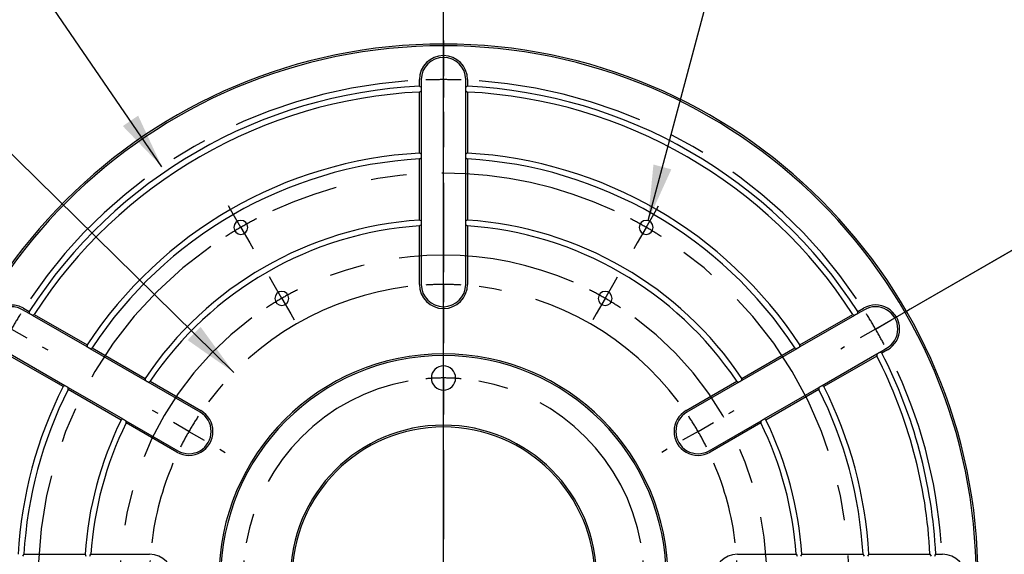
# Model space of a CAD drawing. Header units: inches. Extents: x 0.3 to 11.4, y 0.3 to 8.3.
# Tile 4 of 7: x 2.7 to 5.5, y 4.8 to 6.3. Entities that reach past the tile are written whole.
import ezdxf

# ---------------------------------------------------------------- set-up
doc = ezdxf.new("R2010")
doc.units = ezdxf.units.IN
doc.header["$MEASUREMENT"] = 0
doc.linetypes.add('CENTERX2', pattern=[0.8, 0.5, -0.1, 0.1, -0.1])
doc.linetypes.add('PHANTOM', pattern=[0.5, 0.25, -0.05, 0.05, -0.05, 0.05, -0.05])
doc.layers.add('CENTER', color=151, linetype='CENTERX2')
doc.layers.add('DIMENSIONS', color=150, linetype='Continuous')
doc.layers.add('SECTION', color=7, linetype='PHANTOM', lineweight=35)
doc.styles.add('SLDTEXTSTYLE0', font='TXT', dxfattribs={"width": 0.75})
doc.dimstyles.new('SLDDIMSTYLE0', dxfattribs={"dimtxt": 0.137795, "dimasz": 0.156, "dimexe": 0, "dimexo": 0.0625, "dimgap": 0.034449, "dimtad": 0, "dimtih": 1, "dimtoh": 1, "dimdec": 3, "dimlfac": 2, "dimrnd": 1e-09, "dimzin": 4, "dimdsep": 46, "dimtxsty": 'SLDTEXTSTYLE0', "dimsah": 1, "dimcen": 0, "dimadec": 0, "dimazin": 1, "dimtfac": 1, "dimtdec": 3, "dimtofl": 0, "dimtmove": 0, "dimatfit": 3, "dimfxl": 0, "dimfrac": 2, "dimtolj": 1, "dimtzin": 12, "dimarcsym": 0})
doc.dimstyles.new('SLDDIMSTYLE1', dxfattribs={"dimtxt": 0.137795, "dimasz": 0.156, "dimexe": 0, "dimexo": 0.0625, "dimgap": 0.034449, "dimtad": 0, "dimtih": 1, "dimtoh": 1, "dimdec": 3, "dimlfac": 2, "dimrnd": 1e-09, "dimzin": 12, "dimdsep": 46, "dimtxsty": 'SLDTEXTSTYLE0', "dimsah": 1, "dimcen": 0, "dimadec": 0, "dimazin": 3, "dimtfac": 1, "dimtdec": 3, "dimtofl": 0, "dimtmove": 0, "dimatfit": 3, "dimfxl": 0, "dimfrac": 2, "dimtolj": 1, "dimtzin": 12, "dimarcsym": 0})
doc.dimstyles.new('SLDDIMSTYLE2', dxfattribs={"dimtxt": 0.137795, "dimasz": 0.156, "dimexe": 0, "dimexo": 0.0625, "dimgap": 0.034449, "dimtad": 0, "dimtih": 1, "dimtoh": 1, "dimdec": 3, "dimlfac": 2, "dimrnd": 1e-09, "dimzin": 12, "dimdsep": 46, "dimtxsty": 'SLDTEXTSTYLE0', "dimsah": 1, "dimcen": 0, "dimadec": 0, "dimazin": 3, "dimtfac": 1, "dimtdec": 3, "dimtofl": 0, "dimtmove": 0, "dimatfit": 3, "dimfxl": 0, "dimfrac": 2, "dimtolj": 1, "dimtzin": 12, "dimarcsym": 0})

# ---------------------------------------------------------------- blocks, each defined once
blk = doc.blocks.new('SW_ANGORDINATE_DIMENSION_0')
at = {"layer": 'DIMENSIONS', "color": 0}
blk.add_line((0.0795, -1.9742), (0.0795, 0), dxfattribs=at)
at = {"layer": 'DIMENSIONS', "color": 0, "insert": (0, 0.1611), "char_height": 0.125, "attachment_point": 1, "style": 'SLDTEXTSTYLE0'}
blk.add_mtext('0°', dxfattribs=at)
blk = doc.blocks.new('SW_ANGORDINATE_DIMENSION_2')
at = {"layer": 'DIMENSIONS', "color": 0}
for p, q in [((0, 0), (-0.5406, -0.3121)), ((-0.4973, -0.2871), (0, 0))]:
    blk.add_line(p, q, dxfattribs=at)
at = {"layer": 'DIMENSIONS', "color": 0, "insert": (0, 0.1611), "char_height": 0.125, "attachment_point": 1, "style": 'SLDTEXTSTYLE0'}
blk.add_mtext('60°', dxfattribs=at)
blk = doc.blocks.new('_D')
at = {"layer": 'DIMENSIONS'}
for p, q in [((2.3363, 7.0334), (2.0863, 7.0334)), ((3.1331, 5.8685), (2.3363, 7.0334))]:
    blk.add_line(p, q, dxfattribs=at)
blk.add_solid([(3.1331, 5.8685), (3.0665, 6.0119), (3.0235, 5.9826)], dxfattribs=at)
at = {"layer": 'DIMENSIONS', "char_height": 0.1378, "attachment_point": 1, "style": 'SLDTEXTSTYLE0'}
for s, insert in [('%%c', (1.3413, 7.2099)), ('5.600', (1.5491, 7.212)), ('MAX B.C.', (1.2623, 6.9912))]:
    blk.add_mtext(s, dxfattribs=dict(at, insert=insert))
blk = doc.blocks.new('_D_1')
at = {"layer": 'DIMENSIONS'}
for p, q in [((2.8616, 4.3042), (1.4467, 3.7596)), ((1.4467, 3.7596), (1.1967, 3.7596))]:
    blk.add_line(p, q, dxfattribs=at)
blk.add_solid([(2.8616, 4.3042), (2.7067, 4.2724), (2.7254, 4.2239)], dxfattribs=at)
at = {"layer": 'DIMENSIONS', "char_height": 0.1378, "attachment_point": 1, "style": 'SLDTEXTSTYLE0'}
for s, insert in [('%%c', (0.5307, 3.8268)), ('4.551', (0.7385, 3.8289))]:
    blk.add_mtext(s, dxfattribs=dict(at, insert=insert))
blk = doc.blocks.new('_D_2')
at = {"layer": 'DIMENSIONS'}
for p, q in [((3.1665, 4.2123), (1.7001, 3.2425)), ((1.7001, 3.2425), (1.4501, 3.2425))]:
    blk.add_line(p, q, dxfattribs=at)
blk.add_solid([(3.1665, 4.2123), (3.022, 4.1479), (3.0507, 4.1046)], dxfattribs=at)
at = {"layer": 'DIMENSIONS', "char_height": 0.1378, "attachment_point": 1, "style": 'SLDTEXTSTYLE0'}
for s, insert in [('%%c', (0.7841, 3.3097)), ('3.630', (0.9919, 3.3118))]:
    blk.add_mtext(s, dxfattribs=dict(at, insert=insert))
blk = doc.blocks.new('_D_3')
at = {"layer": 'DIMENSIONS'}
for p, q in [((4.4974, 5.7172), (4.85, 7.0334)), ((4.85, 7.0334), (5.1476, 7.0334))]:
    blk.add_line(p, q, dxfattribs=at)
blk.add_solid([(4.4974, 5.7172), (4.5629, 5.8612), (4.5126, 5.8746)], dxfattribs=at)
at = {"layer": 'DIMENSIONS', "attachment_point": 1, "style": 'SLDTEXTSTYLE0'}
for s, insert, char_height in [('12X 3-48 UNC THRU ALL', (5.1313, 7.3204), 0.137795), ('FOR THERMOCOUPLE', (5.2101, 7.1016), 0.137795), ('CONNECTORS', (5.5128, 6.8829), 0.1378)]:
    blk.add_mtext(s, dxfattribs=dict(at, insert=insert, char_height=char_height))
blk = doc.blocks.new('_D_5')
at = {"layer": 'DIMENSIONS'}
for p, q in [((4.3403, 4.3352), (5.2459, 3.5147)), ((5.2459, 3.5147), (5.4959, 3.5147))]:
    blk.add_line(p, q, dxfattribs=at)
blk.add_solid([(4.3403, 4.3352), (4.4384, 4.2112), (4.4733, 4.2498)], dxfattribs=at)
at = {"layer": 'DIMENSIONS', "char_height": 0.1378, "attachment_point": 1, "style": 'SLDTEXTSTYLE0'}
for s, insert in [('%%c', (5.4959, 3.5819)), ('2.250', (5.7037, 3.584)), ('B.C.', (6.2136, 3.584))]:
    blk.add_mtext(s, dxfattribs=dict(at, insert=insert))
blk = doc.blocks.new('_D_6')
at = {"layer": 'DIMENSIONS'}
for p, q in [((2.1736, 6.4315), (1.9236, 6.4315)), ((3.3348, 5.291), (2.1736, 6.4315))]:
    blk.add_line(p, q, dxfattribs=at)
blk.add_solid([(3.3348, 5.291), (3.2417, 5.4189), (3.2053, 5.3818)], dxfattribs=at)
at = {"layer": 'DIMENSIONS', "char_height": 0.1378, "attachment_point": 1, "style": 'SLDTEXTSTYLE0'}
for s, insert in [('%%c', (1.2138, 6.6081)), ('3.300', (1.4216, 6.6102)), ('MIN B.C.', (1.17, 6.3893))]:
    blk.add_mtext(s, dxfattribs=dict(at, insert=insert))
blk = doc.blocks.new('SW_CENTERMARKSYMBOL_0')
at = {"layer": 'CENTER', "color": 0}
for p, q in [((0, 0.05), (0, 0.084)), ((0, 0), (0, 0.05)), ((0, 0), (0, -0.05)), ((0, -0.05), (0, -0.084)), ((0, -0.4625), (0, -0.1148)), ((0, -0.5625), (0, -0.5125)), ((-0.6125, -0.5625), (-0.6465, -0.5625)), ((-0.5625, -0.5625), (-0.6125, -0.5625)), ((-0.5625, -0.5625), (-0.5125, -0.5625)), ((-0.5125, -0.5625), (-0.4785, -0.5625)), ((-0.1, -0.5625), (-0.4477, -0.5625)), ((0, -0.5625), (-0.05, -0.5625)), ((0, -0.5625), (0, -0.6125)), ((0, -0.5625), (0.05, -0.5625)), ((0.1, -0.5625), (0.4477, -0.5625)), ((0.5125, -0.5625), (0.4785, -0.5625)), ((0.5625, -0.5625), (0.5125, -0.5625)), ((0.5625, -0.5625), (0.6125, -0.5625)), ((0.6125, -0.5625), (0.6465, -0.5625)), ((0, -0.6625), (0, -1.0102)), ((0, -1.075), (0, -1.041)), ((0, -1.125), (0, -1.075)), ((0, -1.125), (0, -1.175)), ((0, -1.175), (0, -1.209))]:
    blk.add_line(p, q, dxfattribs=at)
for start, end in [(90, 95.093), (84.907, 90), (100.1859, 169.8141), (10.1859, 79.8141), (174.907, 180), (0, 5.093), (180, 185.093), (354.907, 0), (190.1859, 259.8141), (280.1859, 349.8141), (264.907, 270), (270, 275.093)]:
    blk.add_arc((0, -0.5625), 0.5625, start, end, dxfattribs=at)
blk = doc.blocks.new('SW_CENTERMARKSYMBOL_1')
at = {"layer": 'CENTER', "color": 0}
for p, q in [((0, 0.1), (0, 0.1175)), ((0, 0), (0, 0.05)), ((0, 0), (0, -0.05)), ((0, -0.1), (0, -0.1175)), ((0, -1.3), (0, -0.1376)), ((1.299, -0.65), (1.3099, -0.6437)), ((1.2124, -0.7), (1.2557, -0.675)), ((-1.2124, -0.7), (-1.1691, -0.725)), ((1.2124, -0.7), (1.1691, -0.725)), ((-1.1258, -0.75), (-1.1107, -0.7588)), ((1.1258, -0.75), (1.115, -0.7562))]:
    blk.add_line(p, q, dxfattribs=at)
for start, end in [(90, 92.0463), (87.9537, 90), (94.0926, 145.9074), (34.0926, 85.9074), (147.9537, 150), (30, 32.0463), (27.9537, 30), (4.0926, 25.9074)]:
    blk.add_arc((0, -1.4), 1.4, start, end, dxfattribs=at)
blk = doc.blocks.new('SW_CENTERMARKSYMBOL_2')
at = {"layer": 'CENTER', "color": 0}
for p, q in [((0, 0.1), (0, 0.1175)), ((0, 0), (0, 0.05)), ((0, 0), (0, -0.05)), ((0, -0.725), (0, -0.0605)), ((0, -0.1), (0, -0.1175)), ((-0.8011, -0.3625), (-0.8162, -0.3537)), ((0.8011, -0.3625), (0.8162, -0.3537)), ((-0.7145, -0.4125), (-0.7578, -0.3875)), ((-0.7145, -0.4125), (-0.6712, -0.4375)), ((0.7145, -0.4125), (0.6712, -0.4375)), ((0.7145, -0.4125), (0.7578, -0.3875)), ((-0.6279, -0.4625), (-0.6127, -0.4713)), ((0.6279, -0.4625), (0.6127, -0.4713)), ((0, -0.825), (0, -0.775)), ((-0.925, -0.825), (-0.9425, -0.825)), ((-0.825, -0.825), (-0.875, -0.825)), ((-0.825, -0.825), (-0.775, -0.825)), ((-0.1, -0.825), (-0.7645, -0.825)), ((-0.725, -0.825), (-0.7075, -0.825)), ((0, -0.825), (-0.05, -0.825)), ((0, -0.825), (0, -0.875)), ((0, -0.825), (0.05, -0.825)), ((0.1, -0.825), (0.7645, -0.825)), ((0.725, -0.825), (0.7075, -0.825)), ((0.825, -0.825), (0.775, -0.825)), ((0.825, -0.825), (0.875, -0.825)), ((0.925, -0.825), (0.9425, -0.825)), ((0, -0.925), (0, -1.5895)), ((-0.4261, -1.4115), (-0.4159, -1.3974)), ((0.4261, -1.4115), (0.4188, -1.4014)), ((-0.4849, -1.4924), (-0.4555, -1.452)), ((0.4849, -1.4924), (0.4555, -1.452)), ((-0.4849, -1.4924), (-0.5143, -1.5329)), ((0.4849, -1.4924), (0.5143, -1.5329)), ((0, -1.55), (0, -1.5325)), ((-0.5437, -1.5733), (-0.554, -1.5875)), ((0.5437, -1.5733), (0.551, -1.5835)), ((0, -1.65), (0, -1.6)), ((0, -1.65), (0, -1.7)), ((0, -1.75), (0, -1.7675))]:
    blk.add_line(p, q, dxfattribs=at)
for start, end in [(90, 93.4725), (86.5275, 90), (96.9449, 143.0551), (36.9449, 83.0551), (146.5275, 150), (30, 33.4725), (150, 153.4725), (26.5275, 30), (156.9449, 173.0551), (6.9449, 23.0551), (176.5275, 180), (0, 3.4725), (180, 183.4725), (356.5275, 0), (186.9449, 227.0551), (312.9449, 353.0551), (230.5275, 234), (306, 309.4725), (234, 237.4725), (302.5275, 306), (240.9449, 263.0551), (276.9449, 299.0551), (266.5275, 270), (270, 273.4725)]:
    blk.add_arc((0, -0.825), 0.825, start, end, dxfattribs=at)
blk = doc.blocks.new('SW_CENTERMARKSYMBOL_3')
at = {"layer": 'CENTER', "color": 0}
for p, q in [((-0.025, 0.0433), (-0.0348, 0.0603)), ((0.9325, 0.0433), (0.9423, 0.0603)), ((0, 0), (-0.025, 0.0433)), ((0.4537, -0.6859), (0.4537, 0.05)), ((0.9075, 0), (0.9325, 0.0433)), ((0, 0), (0.025, -0.0433)), ((0.9075, 0), (0.8825, -0.0433)), ((0.025, -0.0433), (0.0348, -0.0603)), ((0.8825, -0.0433), (0.8727, -0.0603)), ((0.4537, -0.7859), (0.4537, -0.7359)), ((0.3538, -0.7859), (-0.3822, -0.7859)), ((0.4537, -0.7859), (0.4038, -0.7859)), ((0.4537, -0.7859), (0.4537, -0.8359)), ((0.4537, -0.7859), (0.5038, -0.7859)), ((0.5538, -0.7859), (1.2897, -0.7859)), ((0.4537, -0.8859), (0.4537, -1.6218)), ((-0.3548, -1.1979), (-0.3103, -1.1752)), ((-0.3103, -1.1752), (-0.2928, -1.1663)), ((1.2178, -1.1752), (1.2003, -1.1663)), ((1.2623, -1.1979), (1.2178, -1.1752)), ((-0.3548, -1.1979), (-0.3994, -1.2206)), ((1.2623, -1.1979), (1.3069, -1.2206)), ((-0.3994, -1.2206), (-0.4169, -1.2295)), ((1.3069, -1.2206), (1.3244, -1.2295)), ((0.1733, -1.649), (0.1888, -1.6014)), ((0.1888, -1.6014), (0.1948, -1.5828)), ((0.7187, -1.6014), (0.7127, -1.5828)), ((0.7342, -1.649), (0.7187, -1.6014)), ((0.1733, -1.649), (0.1579, -1.6966)), ((0.7342, -1.649), (0.7496, -1.6966)), ((0.1579, -1.6966), (0.1518, -1.7152)), ((0.7496, -1.6966), (0.7557, -1.7152))]:
    blk.add_line(p, q, dxfattribs=at)
for start, end in [(66.3136, 113.6864), (120, 123.1568), (116.8432, 120), (60, 63.1568), (56.8432, 60), (126.3136, 200.6864), (339.3136, 53.6864), (203.8432, 207), (333, 336.1568), (207, 210.1568), (329.8432, 333), (213.3136, 245.6864), (294.3136, 326.6864), (248.8432, 252), (252, 255.1568), (284.8432, 288), (288, 291.1568), (258.3136, 281.6864)]:
    blk.add_arc((0.4537, -0.7859), 0.9075, start, end, dxfattribs=at)
blk = doc.blocks.new('SW_CENTERMARKSYMBOL_4')
at = {"layer": 'CENTER', "color": 0}
for p, q in [((-0.025, 0.0433), (-0.0348, 0.0603)), ((1.1627, 0.0433), (1.1726, 0.0603)), ((0, 0), (-0.025, 0.0433)), ((0.5689, -0.8853), (0.5689, 0.05)), ((1.1378, 0), (1.1627, 0.0433)), ((0, 0), (0.025, -0.0433)), ((1.1378, 0), (1.1127, -0.0433)), ((0.025, -0.0433), (0.0348, -0.0603)), ((1.1127, -0.0433), (1.1029, -0.0603)), ((0.5689, -0.9853), (0.5689, -0.9353)), ((0.4689, -0.9853), (-0.4664, -0.9853)), ((0.5689, -0.9853), (0.5189, -0.9853)), ((0.5689, -0.9853), (0.5689, -1.0353)), ((0.5689, -0.9853), (0.6189, -0.9853)), ((0.6689, -0.9853), (1.6042, -0.9853)), ((0.5689, -1.0853), (0.5689, -2.0206)), ((-0.4449, -1.5018), (-0.4003, -1.4791)), ((-0.4003, -1.4791), (-0.3828, -1.4702)), ((1.5381, -1.4791), (1.5206, -1.4702)), ((1.5826, -1.5018), (1.5381, -1.4791)), ((-0.4449, -1.5018), (-0.4894, -1.5245)), ((1.5826, -1.5018), (1.6272, -1.5245)), ((-0.4894, -1.5245), (-0.5069, -1.5335)), ((1.6272, -1.5245), (1.6447, -1.5335)), ((0.2327, -2.0198), (0.2388, -2.0012)), ((0.905, -2.0198), (0.8989, -2.0012)), ((0.2173, -2.0674), (0.2327, -2.0198)), ((0.9205, -2.0674), (0.905, -2.0198)), ((0.2173, -2.0674), (0.2018, -2.1149)), ((0.9205, -2.0674), (0.9359, -2.1149)), ((0.2018, -2.1149), (0.1958, -2.1336)), ((0.9359, -2.1149), (0.942, -2.1336))]:
    blk.add_line(p, q, dxfattribs=at)
for radius, start, end in [(1.1377, 65.0359, 114.9641), (1.1377, 120, 122.5179), (1.1377, 117.4821, 120), (1.1377, 60, 62.5179), (1.1377, 57.4821, 60), (1.1378, 125.0359, 201.9641), (1.1377, 338.0359, 54.9641), (1.1378, 204.4821, 207), (1.1377, 333, 335.5179), (1.1378, 207, 209.5179), (1.1377, 330.4821, 333), (1.1378, 212.0359, 246.9641), (1.1378, 293.0359, 327.9641), (1.1378, 249.4821, 252), (1.1378, 252, 254.5179), (1.1378, 285.4821, 288), (1.1378, 288, 290.5179), (1.1378, 257.0359, 282.9641)]:
    blk.add_arc((0.5689, -0.9853), radius, start, end, dxfattribs=at)

msp = doc.modelspace()

# ---------------------------------------------------------------- linework, layer by layer
at = {"color": 1, "linetype": 'Continuous', "lineweight": 25}
for p, q in [((3.85592, 6.09435), (3.85592, 6.11292)), ((3.86092, 6.11292), (3.86092, 6.0917)), ((3.98592, 6.0917), (3.98592, 6.11292)), ((3.99092, 6.11292), (3.99092, 6.09435)), ((3.86092, 6.0917), (3.86092, 6.08997)), ((3.86092, 6.08303), (3.86092, 6.0813)), ((3.86092, 6.0813), (3.86092, 5.90398)), ((3.98592, 6.08997), (3.98592, 6.0917)), ((3.98592, 6.0813), (3.98592, 6.08303)), ((3.98592, 5.90398), (3.98592, 6.0813)), ((3.85592, 5.9066), (3.85592, 6.07817)), ((3.99092, 6.07817), (3.99092, 5.9066)), ((3.85592, 5.71874), (3.85592, 5.8904)), ((3.86092, 5.90398), (3.86092, 5.90224)), ((3.86092, 5.89531), (3.86092, 5.89357)), ((3.86092, 5.89357), (3.86092, 5.71617)), ((3.98592, 5.90224), (3.98592, 5.90398)), ((3.98592, 5.89357), (3.98592, 5.89531)), ((3.98592, 5.71617), (3.98592, 5.89357)), ((3.99092, 5.8904), (3.99092, 5.71874)), ((3.85592, 5.53792), (3.85592, 5.70254)), ((3.86092, 5.71617), (3.86092, 5.71444)), ((3.86092, 5.70749), (3.86092, 5.70576)), ((3.86092, 5.70576), (3.86092, 5.53792)), ((3.98592, 5.71444), (3.98592, 5.71617)), ((3.98592, 5.70576), (3.98592, 5.70749)), ((3.98592, 5.53792), (3.98592, 5.70576)), ((3.99092, 5.70254), (3.99092, 5.53792)), ((2.74474, 5.47138), (2.76082, 5.46209)), ((5.08603, 5.46209), (5.10211, 5.47138)), ((2.76062, 5.45644), (2.74224, 5.46705)), ((2.76212, 5.45557), (2.76062, 5.45644)), ((2.92319, 5.36258), (2.76962, 5.45124)), ((2.77483, 5.454), (2.92342, 5.36821)), ((4.92343, 5.36821), (5.07201, 5.454)), ((5.07722, 5.45124), (4.92366, 5.36258)), ((5.10461, 5.46705), (5.08623, 5.45644)), ((2.70712, 5.34298), (2.86069, 5.25432)), ((2.85592, 5.2513), (2.70733, 5.33709)), ((3.08583, 5.26867), (2.9322, 5.35737)), ((2.93744, 5.36012), (3.08611, 5.27429)), ((4.76074, 5.27429), (4.90941, 5.36012)), ((4.91465, 5.35737), (4.76102, 5.26867)), ((4.91615, 5.35824), (4.91465, 5.35737)), ((4.98616, 5.25432), (5.13972, 5.34298)), ((5.13951, 5.33709), (4.99093, 5.2513)), ((5.14873, 5.34818), (5.16711, 5.35879)), ((5.16961, 5.35446), (5.15353, 5.34518)), ((2.86069, 5.25432), (2.86219, 5.25345)), ((3.09485, 5.26347), (3.09335, 5.26433)), ((3.2402, 5.17955), (3.09485, 5.26347)), ((3.10014, 5.26619), (3.2427, 5.18388)), ((4.60415, 5.18388), (4.74671, 5.26619)), ((4.752, 5.26347), (4.60665, 5.17955)), ((4.7535, 5.26433), (4.752, 5.26347)), ((4.76102, 5.26867), (4.75951, 5.2678)), ((4.98466, 5.25345), (4.98616, 5.25432)), ((2.8697, 5.24912), (3.02333, 5.16042)), ((3.01861, 5.15737), (2.86994, 5.24321)), ((4.82352, 5.16042), (4.97715, 5.24912)), ((4.97691, 5.24321), (4.82824, 5.15737)), ((3.02333, 5.16042), (3.02484, 5.15955)), ((3.03085, 5.15608), (3.03235, 5.15521)), ((3.03235, 5.15521), (3.1777, 5.07129)), ((3.1752, 5.06696), (3.03264, 5.14927)), ((4.66915, 5.07129), (4.8145, 5.15521)), ((4.81421, 5.14927), (4.67165, 5.06696)), ((4.8145, 5.15521), (4.816, 5.15608)), ((4.82201, 5.15955), (4.82352, 5.16042)), ((2.74594, 4.78042), (2.9176, 4.78042)), ((2.93381, 4.78042), (3.09842, 4.78042)), ((4.74842, 4.78042), (4.91304, 4.78042)), ((4.92924, 4.78042), (5.10091, 4.78042)), ((5.1171, 4.78042), (5.28867, 4.78042)), ((5.30486, 4.78042), (5.32342, 4.78042))]:
    msp.add_line(p, q, dxfattribs=at)
at = {"color": 1, "linetype": 'Continuous', "lineweight": 25, "flags": 128}
for points in [[(2.76962, 5.45124), (2.76878, 5.45172), (2.76812, 5.4521)], [(5.07873, 5.4521), (5.07788, 5.45162), (5.07722, 5.45124)], [(5.08623, 5.45644), (5.08539, 5.45595), (5.08473, 5.45557)], [(2.92469, 5.36171), (2.92385, 5.36219), (2.92319, 5.36258)], [(4.92366, 5.36258), (4.92282, 5.36209), (4.92216, 5.36171)], [(2.9322, 5.35737), (2.93136, 5.35786), (2.9307, 5.35824)], [(5.13972, 5.34298), (5.14056, 5.34347), (5.14123, 5.34385)], [(5.14723, 5.34732), (5.14807, 5.3478), (5.14873, 5.34818)], [(3.08734, 5.2678), (3.08649, 5.26829), (3.08583, 5.26867)], [(2.8682, 5.24999), (2.86904, 5.2495), (2.8697, 5.24912)], [(4.97715, 5.24912), (4.97799, 5.2496), (4.97865, 5.24999)]]:
    msp.add_lwpolyline(points, dxfattribs=at)
at = {"color": 1, "linetype": 'Continuous', "lineweight": 25}
for centre, radius, start, end in [((3.92342, 4.71292), 1.5, 0, 180), ((3.92342, 4.71292), 1.495, 0, 180), ((3.92342, 6.11292), 0.0675, 0, 180), ((3.92342, 6.11292), 0.0625, 0, 180), ((3.92342, 4.71292), 1.38308, 92.79738, 147.20262), ((3.92342, 4.71292), 1.38308, 32.79738, 87.20262), ((3.92342, 4.71292), 1.36692, 92.83049, 147.16951), ((3.92342, 4.71292), 1.36692, 32.83049, 87.16951), ((3.92342, 4.71292), 1.19558, 93.23652, 146.76348), ((3.92342, 4.71292), 1.17942, 93.28093, 146.71907), ((3.92342, 4.71292), 1.19558, 33.23652, 86.76348), ((3.92342, 4.71292), 1.17942, 33.28093, 86.71907), ((3.92342, 4.71292), 1.00808, 93.83933, 146.16067), ((3.92342, 4.71292), 0.99192, 93.902, 146.098), ((3.35455, 5.69824), 0.01963, 0, 180), ((3.35455, 5.69824), 0.01963, 180, 0), ((3.92342, 4.71292), 1.00808, 33.83933, 86.16067), ((3.92342, 4.71292), 0.99192, 33.902, 86.098), ((4.4923, 5.69824), 0.01963, 0, 180), ((4.4923, 5.69824), 0.01963, 180, 0), ((3.92342, 5.53792), 0.0675, 180, 0), ((3.92342, 5.53792), 0.0625, 180, 0), ((3.46967, 5.49884), 0.01963, 0, 180), ((3.46967, 5.49884), 0.01963, 180, 0), ((4.37717, 5.49884), 0.01963, 0, 180), ((4.37717, 5.49884), 0.01963, 180, 0), ((2.71099, 5.41292), 0.0675, 60, 240), ((2.71099, 5.41292), 0.0625, 60, 240), ((5.13586, 5.41292), 0.0675, 0, 120), ((5.13586, 5.41292), 0.0625, 0, 120), ((5.13586, 5.41292), 0.0625, 300, 0), ((5.13586, 5.41292), 0.0675, 300, 0), ((3.92342, 4.71292), 0.63025, 0, 180), ((3.92342, 4.71292), 0.62525, 0, 180), ((3.92342, 4.71292), 1.36692, 2.83049, 27.16951), ((3.92342, 4.71292), 1.38308, 2.79738, 27.20262), ((3.92342, 5.27542), 0.034, 0, 180), ((3.92342, 4.71292), 1.19558, 153.23652, 176.76348), ((3.92342, 5.27542), 0.034, 180, 0), ((3.92342, 4.71292), 1.19558, 3.23652, 26.76348), ((3.92342, 4.71292), 1.17942, 153.28093, 176.71907), ((3.92342, 4.71292), 1.17942, 3.28093, 26.71907), ((3.20895, 5.12542), 0.0625, 0, 60), ((3.20895, 5.12542), 0.0675, 0, 60), ((4.6379, 5.12542), 0.0675, 120, 300), ((4.6379, 5.12542), 0.0625, 120, 300), ((3.92342, 4.71292), 1.00808, 153.83933, 176.16067), ((3.92342, 4.71292), 0.99192, 153.902, 176.098), ((3.92342, 4.71292), 0.43, 0, 180), ((3.92342, 4.71292), 0.99192, 3.902, 26.098), ((3.92342, 4.71292), 1.00808, 3.83933, 26.16067), ((3.20895, 5.12542), 0.0675, 240, 0), ((3.20895, 5.12542), 0.0625, 240, 0), ((3.92342, 4.71292), 0.425, 0, 180), ((3.09842, 4.71292), 0.0675, 0, 90), ((4.74842, 4.71292), 0.0675, 90, 270), ((5.32342, 4.71292), 0.0675, 0, 90)]:
    msp.add_arc(centre, radius, start, end, dxfattribs=at)
for points in [[(3.86092, 6.0917), (3.85926, 6.09259), (3.85759, 6.09347), (3.85592, 6.09435)], [(3.85592, 6.07817), (3.85759, 6.07921), (3.85926, 6.08026), (3.86092, 6.0813)], [(3.99092, 6.09435), (3.98926, 6.09347), (3.98759, 6.09259), (3.98592, 6.0917)], [(3.98592, 6.0813), (3.98759, 6.08026), (3.98926, 6.07921), (3.99092, 6.07817)], [(3.86092, 5.90398), (3.85926, 5.90485), (3.85759, 5.90573), (3.85592, 5.9066)], [(3.85592, 5.8904), (3.85759, 5.89146), (3.85926, 5.89252), (3.86092, 5.89357)], [(3.99092, 5.9066), (3.98926, 5.90573), (3.98759, 5.90485), (3.98592, 5.90398)], [(3.98592, 5.89357), (3.98759, 5.89252), (3.98926, 5.89146), (3.99092, 5.8904)], [(3.86092, 5.71617), (3.85926, 5.71703), (3.85759, 5.71789), (3.85592, 5.71874)], [(3.85592, 5.70254), (3.85759, 5.70361), (3.85925, 5.70469), (3.86092, 5.70576)], [(3.99092, 5.71874), (3.98926, 5.71789), (3.98759, 5.71703), (3.98592, 5.71617)], [(3.98592, 5.70576), (3.98759, 5.70469), (3.98926, 5.70361), (3.99092, 5.70254)], [(2.76082, 5.46209), (2.76075, 5.46021), (2.76068, 5.45832), (2.76062, 5.45644)], [(2.76962, 5.45124), (2.77136, 5.45216), (2.7731, 5.45308), (2.77483, 5.454)], [(5.07201, 5.454), (5.07375, 5.45308), (5.07549, 5.45216), (5.07722, 5.45124)], [(5.08623, 5.45644), (5.08617, 5.45832), (5.0861, 5.46021), (5.08603, 5.46209)], [(2.92342, 5.36821), (2.92334, 5.36633), (2.92326, 5.36445), (2.92319, 5.36258)], [(4.92366, 5.36258), (4.92359, 5.36445), (4.92351, 5.36633), (4.92343, 5.36821)], [(2.9322, 5.35737), (2.93395, 5.35829), (2.93569, 5.35921), (2.93744, 5.36012)], [(4.90941, 5.36012), (4.91115, 5.35921), (4.9129, 5.35829), (4.91465, 5.35737)], [(5.13972, 5.34298), (5.13966, 5.34102), (5.13959, 5.33905), (5.13951, 5.33709)], [(5.15353, 5.34518), (5.15193, 5.34618), (5.15033, 5.34718), (5.14873, 5.34818)], [(2.86069, 5.25432), (2.8591, 5.25332), (2.85751, 5.25231), (2.85592, 5.2513)], [(3.08611, 5.27429), (3.08601, 5.27241), (3.08592, 5.27054), (3.08583, 5.26867)], [(3.09485, 5.26347), (3.09661, 5.26438), (3.09838, 5.26528), (3.10014, 5.26619)], [(4.74671, 5.26619), (4.74847, 5.26528), (4.75024, 5.26438), (4.752, 5.26347)], [(4.76102, 5.26867), (4.76093, 5.27054), (4.76084, 5.27241), (4.76074, 5.27429)], [(4.99093, 5.2513), (4.98934, 5.25231), (4.98775, 5.25332), (4.98616, 5.25432)], [(2.86994, 5.24321), (2.86986, 5.24518), (2.86978, 5.24715), (2.8697, 5.24912)], [(4.97715, 5.24912), (4.97707, 5.24715), (4.97699, 5.24518), (4.97691, 5.24321)], [(3.02333, 5.16042), (3.02176, 5.15941), (3.02018, 5.15839), (3.01861, 5.15737)], [(3.03264, 5.14927), (3.03254, 5.15125), (3.03244, 5.15323), (3.03235, 5.15521)], [(4.8145, 5.15521), (4.81441, 5.15323), (4.81431, 5.15125), (4.81421, 5.14927)], [(4.82824, 5.15737), (4.82667, 5.15839), (4.82509, 5.15941), (4.82352, 5.16042)], [(2.74277, 4.77542), (2.74383, 4.77709), (2.74488, 4.77876), (2.74594, 4.78042)], [(2.9176, 4.78042), (2.91846, 4.77875), (2.91931, 4.77708), (2.92017, 4.77542)], [(2.93059, 4.77542), (2.93166, 4.77709), (2.93273, 4.77876), (2.93381, 4.78042)], [(4.91304, 4.78042), (4.91412, 4.77876), (4.91519, 4.77709), (4.91626, 4.77542)], [(4.92668, 4.77542), (4.92753, 4.77708), (4.92839, 4.77875), (4.92924, 4.78042)], [(5.10091, 4.78042), (5.10197, 4.77876), (5.10302, 4.77709), (5.10408, 4.77542)], [(5.11448, 4.77542), (5.11536, 4.77708), (5.11623, 4.77875), (5.1171, 4.78042)], [(5.28867, 4.78042), (5.28972, 4.77876), (5.29076, 4.77709), (5.2918, 4.77542)], [(5.3022, 4.77542), (5.30309, 4.77708), (5.30398, 4.77875), (5.30486, 4.78042)]]:
    msp.add_open_spline(points, degree=3, dxfattribs=at)
for points, knots in [([(3.86092, 6.08997), (3.86092, 6.08984), (3.86092, 6.08959), (3.86092, 6.08909), (3.86092, 6.08814), (3.86092, 6.0865), (3.86092, 6.08476), (3.86092, 6.08362), (3.86092, 6.08323), (3.86092, 6.08303)], [0, 0, 0, 0, 0.0820589, 0.16494654, 0.25122233, 0.49980221, 0.74817514, 0.87478955, 1, 1, 1, 1]), ([(3.98592, 6.08303), (3.98592, 6.08316), (3.98592, 6.0834), (3.98592, 6.08391), (3.98592, 6.08486), (3.98592, 6.08651), (3.98592, 6.08824), (3.98592, 6.08938), (3.98592, 6.08977), (3.98592, 6.08997)], [0, 0, 0, 0, 0.0821562, 0.1650631, 0.2512811, 0.5005218, 0.7493143, 0.875368, 1, 1, 1, 1]), ([(3.86092, 5.90224), (3.86092, 5.90212), (3.86092, 5.90187), (3.86092, 5.90136), (3.86092, 5.90041), (3.86092, 5.89877), (3.86092, 5.89704), (3.86092, 5.8959), (3.86092, 5.8955), (3.86092, 5.89531)], [0, 0, 0, 0, 0.0819891, 0.1648282, 0.2510719, 0.499682, 0.7482036, 0.8748596, 1, 1, 1, 1]), ([(3.98592, 5.89531), (3.98592, 5.89543), (3.98592, 5.89568), (3.98592, 5.89619), (3.98592, 5.89713), (3.98592, 5.89878), (3.98592, 5.90051), (3.98592, 5.90165), (3.98592, 5.90205), (3.98592, 5.90224)], [0, 0, 0, 0, 0.08268454, 0.16560329, 0.2513194, 0.50020849, 0.74924546, 0.87501708, 1, 1, 1, 1]), ([(3.86092, 5.71444), (3.86092, 5.71431), (3.86092, 5.71406), (3.86092, 5.71356), (3.86092, 5.71261), (3.86092, 5.71096), (3.86092, 5.70923), (3.86092, 5.70809), (3.86092, 5.70769), (3.86092, 5.70749)], [0, 0, 0, 0, 0.0820765, 0.1648849, 0.250977, 0.4997161, 0.7487564, 0.875263, 1, 1, 1, 1]), ([(3.98592, 5.70749), (3.98592, 5.70762), (3.98592, 5.70787), (3.98592, 5.70838), (3.98592, 5.70933), (3.98592, 5.71097), (3.98592, 5.7127), (3.98592, 5.71384), (3.98592, 5.71424), (3.98592, 5.71444)], [0, 0, 0, 0, 0.0825026, 0.1654524, 0.2514165, 0.500143, 0.7487106, 0.8747757, 1, 1, 1, 1]), ([(2.76812, 5.4521), (2.76802, 5.45216), (2.7678, 5.45229), (2.76736, 5.45254), (2.76654, 5.45302), (2.76512, 5.45384), (2.76362, 5.4547), (2.76263, 5.45527), (2.76229, 5.45547), (2.76212, 5.45557)], [0, 0, 0, 0, 0.0827522, 0.1657646, 0.2516104, 0.5001114, 0.7486375, 0.8746352, 1, 1, 1, 1]), ([(5.08473, 5.45557), (5.08462, 5.45551), (5.08441, 5.45538), (5.08397, 5.45513), (5.08315, 5.45465), (5.08173, 5.45383), (5.08022, 5.45297), (5.07924, 5.4524), (5.0789, 5.4522), (5.07873, 5.4521)], [0, 0, 0, 0, 0.0827522, 0.1657646, 0.2516104, 0.5001113, 0.7486374, 0.8746352, 1, 1, 1, 1]), ([(2.9307, 5.35824), (2.93059, 5.3583), (2.93037, 5.35843), (2.92993, 5.35868), (2.92911, 5.35915), (2.92769, 5.35998), (2.92619, 5.36084), (2.9252, 5.36141), (2.92486, 5.36161), (2.92469, 5.36171)], [0, 0, 0, 0, 0.0827481, 0.1657594, 0.2516072, 0.5001135, 0.7486428, 0.874641, 1, 1, 1, 1]), ([(4.92216, 5.36171), (4.92205, 5.36165), (4.92183, 5.36152), (4.92139, 5.36127), (4.92057, 5.36079), (4.91915, 5.35997), (4.91765, 5.3591), (4.91666, 5.35854), (4.91632, 5.35834), (4.91615, 5.35824)], [0, 0, 0, 0, 0.0827481, 0.1657594, 0.2516072, 0.5001133, 0.7486426, 0.874641, 1, 1, 1, 1]), ([(5.14123, 5.34385), (5.14133, 5.34391), (5.14155, 5.34404), (5.14199, 5.34429), (5.14281, 5.34476), (5.14423, 5.34558), (5.14573, 5.34645), (5.14672, 5.34702), (5.14706, 5.34722), (5.14723, 5.34732)], [0, 0, 0, 0, 0.0827522, 0.1657646, 0.2516104, 0.5001114, 0.7486375, 0.8746352, 1, 1, 1, 1]), ([(2.86219, 5.25345), (2.8623, 5.25339), (2.86252, 5.25327), (2.86295, 5.25301), (2.86378, 5.25254), (2.8652, 5.25172), (2.8667, 5.25085), (2.86769, 5.25028), (2.86803, 5.25008), (2.8682, 5.24999)], [0, 0, 0, 0, 0.0827481, 0.1657594, 0.2516072, 0.5001133, 0.7486426, 0.874641, 1, 1, 1, 1]), ([(3.09335, 5.26433), (3.09324, 5.2644), (3.09302, 5.26452), (3.09258, 5.26477), (3.09176, 5.26525), (3.09034, 5.26607), (3.08884, 5.26694), (3.08785, 5.26751), (3.08751, 5.26771), (3.08734, 5.2678)], [0, 0, 0, 0, 0.0827416, 0.165751, 0.2516021, 0.5001168, 0.7486513, 0.8746504, 1, 1, 1, 1]), ([(4.75951, 5.2678), (4.7594, 5.26774), (4.75919, 5.26762), (4.75875, 5.26736), (4.75793, 5.26689), (4.7565, 5.26607), (4.755, 5.2652), (4.75401, 5.26463), (4.75367, 5.26443), (4.7535, 5.26433)], [0, 0, 0, 0, 0.0827415, 0.16575091, 0.25160216, 0.50011652, 0.74865104, 0.87465031, 1, 1, 1, 1]), ([(4.97865, 5.24999), (4.97876, 5.25005), (4.97898, 5.25017), (4.97941, 5.25043), (4.98024, 5.2509), (4.98166, 5.25172), (4.98316, 5.25259), (4.98414, 5.25316), (4.98449, 5.25336), (4.98466, 5.25345)], [0, 0, 0, 0, 0.0827481, 0.1657594, 0.2516072, 0.5001135, 0.7486428, 0.874641, 1, 1, 1, 1]), ([(3.02484, 5.15955), (3.02494, 5.15949), (3.02516, 5.15936), (3.0256, 5.15911), (3.02642, 5.15864), (3.02785, 5.15781), (3.02935, 5.15695), (3.03033, 5.15638), (3.03068, 5.15618), (3.03085, 5.15608)], [0, 0, 0, 0, 0.0827415, 0.1657509, 0.2516022, 0.5001165, 0.748651, 0.8746503, 1, 1, 1, 1]), ([(4.816, 5.15608), (4.81611, 5.15614), (4.81633, 5.15627), (4.81676, 5.15652), (4.81759, 5.157), (4.81901, 5.15782), (4.82051, 5.15869), (4.8215, 5.15925), (4.82184, 5.15945), (4.82201, 5.15955)], [0, 0, 0, 0, 0.0827416, 0.165751, 0.2516021, 0.5001168, 0.7486513, 0.8746504, 1, 1, 1, 1])]:
    msp.add_open_spline(points, degree=3, knots=knots, dxfattribs=at)
at = {"layer": 'SECTION'}
msp.add_line((3.92342, 6.57292), (3.92342, 2.85292), dxfattribs=at)

# ---------------------------------------------------------------- block references
at = {"layer": 'CENTER'}
for name, p in [('SW_CENTERMARKSYMBOL_1', (3.92342, 6.11292)), ('SW_CENTERMARKSYMBOL_4', (3.35455, 5.69824)), ('SW_CENTERMARKSYMBOL_2', (3.92342, 5.53792)), ('SW_CENTERMARKSYMBOL_3', (3.46967, 5.49884)), ('SW_CENTERMARKSYMBOL_0', (3.92342, 5.27542))]:
    msp.add_blockref(name, p, dxfattribs=at)
at = {"layer": 'DIMENSIONS'}
for name, p in [('SW_ANGORDINATE_DIMENSION_0', (3.84391, 6.73712)), ('SW_ANGORDINATE_DIMENSION_2', (5.67643, 5.72502))]:
    msp.add_blockref(name, p, dxfattribs=at)

# ---------------------------------------------------------------- dimensions: what is measured, and where the dimension line sits
dim = msp.add_radius_dim(center=(4.4923, 5.69824), mpoint=(4.49738, 5.7172), text='12X 3-48 UNC THRU ALL\\PFOR THERMOCOUPLE\\PCONNECTORS', dimstyle='SLDDIMSTYLE2', dxfattribs=at)
dim.commit()
dim.dimension.update_dxf_attribs({"geometry": '_D_3', "text_midpoint": (6.14753, 7.03336), "dimtype": 164})
for p1, p2, text, picture, middle in [((4.71378, 3.55735), (3.13307, 5.86849), '<>\\PMAX B.C.', '_D', (1.6743, 7.03336)), ((4.51202, 4.13484), (3.33483, 5.291), '<>\\PMIN B.C.', '_D_6', (1.54678, 6.43148)), ((3.50657, 5.0906), (4.34028, 4.33524), '<> B.C.', '_D_5', (6.03263, 3.51472))]:
    dim = msp.add_diameter_dim_2p(p1=p1, p2=p2, text=text, dimstyle='SLDDIMSTYLE0', dxfattribs=at)
    dim.commit()
    dim.dimension.update_dxf_attribs({"geometry": picture, "text_midpoint": middle, "dimtype": 163})
for p1, p2, dimstyle, picture, middle in [((4.68035, 5.21353), (3.16649, 4.21231), 'SLDDIMSTYLE0', '_D_2', (1.11707, 3.24245)), ((4.98523, 5.12163), (2.86162, 4.30421), 'SLDDIMSTYLE1', '_D_1', (0.86369, 3.75956))]:
    dim = msp.add_diameter_dim_2p(p1=p1, p2=p2, dimstyle=dimstyle, dxfattribs=at)
    dim.commit()
    dim.dimension.update_dxf_attribs({"geometry": picture, "text_midpoint": middle, "dimtype": 163})

doc.saveas('drawing.dxf')
